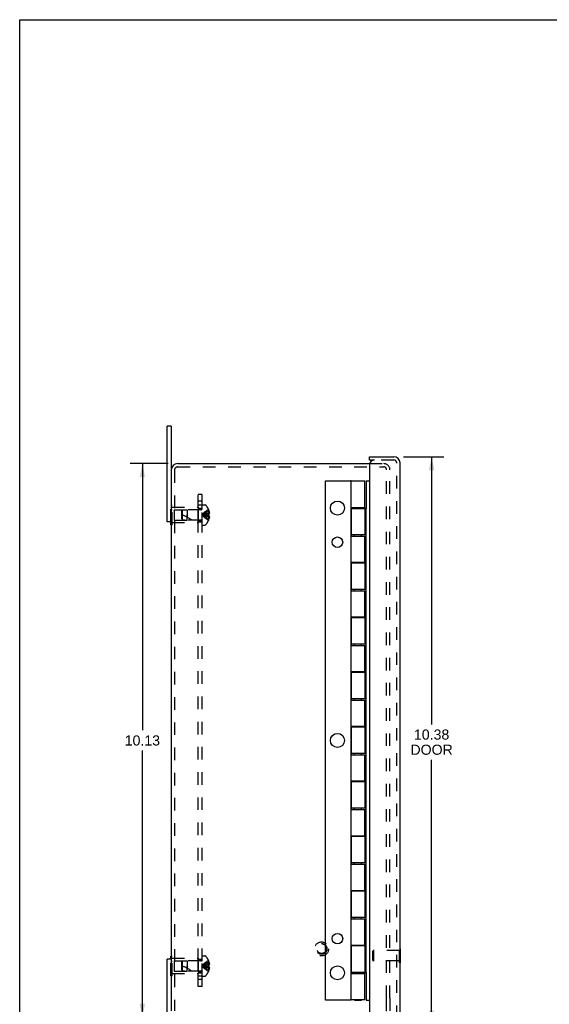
# Model space of a CAD drawing. Header units: inches. Extents: x 0 to 41.9, y 0 to 27.1.
# Tile 2 of 6: x 0 to 9.7, y 9.1 to 27.1. Entities that reach past the tile are written whole.
import ezdxf

# ---------------------------------------------------------------- set-up
doc = ezdxf.new("R2010")
doc.units = ezdxf.units.IN
doc.header["$LTSCALE"] = 2.305697
doc.header["$MEASUREMENT"] = 0
doc.linetypes.add('HIDDEN', pattern=[0.2, 0.1, -0.1])
doc.layers.get('0').update_dxf_attribs({"linetype": 'CONTINUOUS'})
for name, color, linetype in [('DEFAULT_2', 8, 'HIDDEN'), ('DIMENSIONS', 7, 'CONTINUOUS'), ('DOOR_ASSEMBLY', 7, 'CONTINUOUS'), ('SUBPANEL', 7, 'CONTINUOUS')]:
    doc.layers.add(name, color=color, linetype=linetype)
doc.styles.get("Standard").update_dxf_attribs({"font": 'arial.ttf'})
doc.dimstyles.new('DIMSTYLE_1', dxfattribs={"dimtxt": 0.184949, "dimasz": 0.246599, "dimexe": 0.09, "dimexo": 0.07, "dimgap": 0.0375, "dimtad": 0, "dimtih": 1, "dimtoh": 1, "dimzin": 4, "dimdsep": 46, "dimtxsty": 'Standard', "dimblk": '_FILLED', "dimblk1": '_FILLED', "dimblk2": '_FILLED', "dimcen": 0.09, "dimazin": 1, "dimtfac": 1, "dimtdec": 3, "dimtofl": 0, "dimtmove": 0, "dimatfit": 3, "dimldrblk": '_FILLED', "dimfxl": 0, "dimtolj": 1, "dimtzin": 4, "dimarcsym": 0})

# ---------------------------------------------------------------- blocks, each defined once
blk = doc.blocks.new('_FILLED')
at = {"color": 0, "linetype": 'ByBlock'}
blk.add_solid([(0, 0), (-1, 0.2), (-1, -0.2)], dxfattribs=at)
blk = doc.blocks.new('*D1')
at = {"layer": 'DIMENSIONS', "color": 2, "linetype": 'Continuous'}
for p, q in [((7.014, 19.131), (7.753, 19.131)), ((7.531, 19.131), (7.531, 14.236)), ((7.531, 8.756), (7.531, 13.589)), ((7.014, 8.756), (7.753, 8.756))]:
    blk.add_line(p, q, dxfattribs=at)
at = {"layer": 'DIMENSIONS', "color": 2, "linetype": 'Continuous', "xscale": 0.2465986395, "yscale": 0.2465986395, "zscale": 0.2465986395}
for p, rotation in [((7.531, 19.131), 90), ((7.531, 8.756), 270)]:
    blk.add_blockref('_FILLED', p, dxfattribs=dict(at, rotation=rotation))
at = {"layer": 'DIMENSIONS', "color": 2, "linetype": 'Continuous', "insert": (7.531, 14.144), "char_height": 0.1849, "width": 0.77417, "attachment_point": 2, "line_spacing_factor": 0.9}
blk.add_mtext('10.38\\PDOOR', dxfattribs=at)
blk = doc.blocks.new('*D9')
at = {"layer": 'DIMENSIONS', "color": 2, "linetype": 'Continuous'}
for p, q in [((2.716, 19.006), (2.021, 19.006)), ((2.243, 19.006), (2.243, 14.129)), ((2.243, 8.881), (2.243, 13.759)), ((2.716, 8.881), (2.021, 8.881))]:
    blk.add_line(p, q, dxfattribs=at)
at = {"layer": 'DIMENSIONS', "color": 2, "linetype": 'Continuous', "xscale": 0.2465986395, "yscale": 0.2465986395, "zscale": 0.2465986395}
for p, rotation in [((2.243, 19.006), 90), ((2.243, 8.881), 270)]:
    blk.add_blockref('_FILLED', p, dxfattribs=dict(at, rotation=rotation))
at = {"layer": 'DIMENSIONS', "color": 2, "linetype": 'Continuous', "insert": (2.243, 14.036), "char_height": 0.1849, "width": 0.64629, "attachment_point": 2, "line_spacing_factor": 0.9}
blk.add_mtext('10.13', dxfattribs=at)

msp = doc.modelspace()

# ---------------------------------------------------------------- linework, layer by layer
at = {"color": 7, "linetype": 'Continuous'}
for p, q in [((0, 0), (0, 27.126)), ((0, 27.126), (41.922, 27.126)), ((2.769, 19.694), (2.694, 19.694)), ((2.769, 19.694), (2.769, 18.886)), ((2.769, 17.944), (2.694, 17.944)), ((2.764, 17.889), (2.764, 17.944)), ((2.764, 17.889), (2.769, 17.889)), ((2.769, 9.944), (2.694, 9.944)), ((2.764, 9.999), (2.769, 9.999)), ((2.764, 9.944), (2.764, 9.999))]:
    msp.add_line(p, q, dxfattribs=at)
at = {"color": 3, "linetype": 'Continuous'}
for p, q in [((2.694, 17.944), (2.694, 19.694)), ((2.889, 19.006), (6.397, 19.006)), ((2.769, 18.886), (2.769, 9.001)), ((2.694, 8.194), (2.694, 9.944))]:
    msp.add_line(p, q, dxfattribs=at)
msp.add_arc((2.889, 18.886), 0.12, 90, 180, dxfattribs=at)
at = {"layer": 'DEFAULT_2', "color": 8, "linetype": 'HIDDEN'}
for p, q in [((2.889, 18.946), (6.657, 18.946)), ((6.397, 19.006), (6.657, 19.006)), ((2.829, 18.886), (2.829, 9.001)), ((6.709, 9.231), (6.709, 18.894)), ((6.769, 9.231), (6.769, 18.894)), ((2.764, 17.944), (2.764, 18.249)), ((2.764, 18.249), (2.785, 18.249)), ((2.785, 17.889), (2.785, 18.249)), ((2.785, 18.209), (3.264, 18.209)), ((3.264, 18.209), (3.264, 17.929)), ((3.339, 17.882), (3.339, 18.255)), ((3.339, 18.255), (3.385, 18.255)), ((2.764, 18.159), (2.785, 18.159)), ((2.826, 18.164), (2.826, 17.974)), ((2.826, 18.164), (3.254, 18.164)), ((2.964, 18.143), (2.974, 18.154)), ((2.964, 17.995), (2.964, 18.143)), ((2.974, 18.154), (3.064, 18.163)), ((2.974, 17.984), (2.974, 18.154)), ((3.064, 18.163), (3.064, 18.069)), ((3.31, 18.163), (3.064, 18.163)), ((3.064, 17.975), (3.064, 18.069)), ((3.064, 18.069), (3.064, 18.027)), ((3.254, 18.164), (3.264, 18.174)), ((3.254, 18.164), (3.254, 17.974)), ((3.387, 18.077), (3.367, 18.075)), ((3.408, 18.08), (3.387, 18.077)), ((3.43, 18.082), (3.408, 18.08)), ((3.452, 18.084), (3.43, 18.082)), ((3.452, 18.053), (3.43, 18.055)), ((3.452, 18.168), (3.452, 18.168)), ((3.452, 18.168), (3.452, 18.167)), ((3.452, 18.167), (3.452, 18.084)), ((3.452, 18.137), (3.462, 18.137)), ((3.452, 18.104), (3.467, 18.104)), ((3.452, 18.084), (3.452, 18.082)), ((3.452, 18.084), (3.462, 18.084)), ((3.452, 18.084), (3.452, 18.084)), ((3.452, 18.056), (3.452, 18.053)), ((3.452, 18.053), (3.452, 17.97)), ((3.462, 18.053), (3.452, 18.053)), ((3.452, 18.053), (3.452, 18.053)), ((3.452, 18.034), (3.467, 18.034)), ((2.764, 17.979), (2.785, 17.979)), ((2.769, 17.889), (2.785, 17.889)), ((2.785, 17.929), (3.264, 17.929)), ((2.826, 17.974), (3.254, 17.974)), ((2.964, 17.995), (2.974, 17.984)), ((2.974, 17.984), (3.064, 17.975)), ((3.31, 17.975), (3.064, 17.975)), ((3.254, 17.974), (3.264, 17.964)), ((3.339, 17.882), (3.385, 17.882)), ((3.452, 18), (3.462, 18)), ((3.452, 17.97), (3.452, 17.969)), ((3.452, 17.969), (3.452, 17.969)), ((2.764, 9.639), (2.764, 9.944)), ((2.764, 9.909), (2.785, 9.909)), ((2.769, 9.999), (2.785, 9.999)), ((2.785, 9.639), (2.785, 9.999)), ((2.785, 9.959), (3.264, 9.959)), ((2.826, 9.914), (3.254, 9.914)), ((2.826, 9.914), (2.826, 9.724)), ((2.974, 9.904), (3.064, 9.913)), ((3.31, 9.913), (3.064, 9.913)), ((3.064, 9.913), (3.064, 9.819)), ((3.254, 9.914), (3.264, 9.924)), ((3.254, 9.914), (3.254, 9.724)), ((3.264, 9.959), (3.264, 9.679)), ((3.339, 10.005), (3.385, 10.005)), ((3.339, 9.632), (3.339, 10.005)), ((3.452, 9.918), (3.452, 9.917)), ((3.452, 9.918), (3.452, 9.918)), ((3.452, 9.917), (3.452, 9.834)), ((2.764, 9.729), (2.785, 9.729)), ((2.964, 9.893), (2.974, 9.904)), ((2.964, 9.745), (2.964, 9.893)), ((2.964, 9.745), (2.974, 9.734)), ((2.974, 9.734), (2.974, 9.904)), ((2.974, 9.734), (3.064, 9.725)), ((3.064, 9.819), (3.064, 9.777)), ((3.064, 9.725), (3.064, 9.819)), ((3.31, 9.725), (3.064, 9.725)), ((3.387, 9.827), (3.367, 9.825)), ((3.408, 9.83), (3.387, 9.827)), ((3.43, 9.832), (3.408, 9.83)), ((3.452, 9.834), (3.43, 9.832)), ((3.452, 9.803), (3.43, 9.805)), ((3.452, 9.887), (3.462, 9.887)), ((3.452, 9.854), (3.467, 9.854)), ((3.452, 9.834), (3.462, 9.834)), ((3.452, 9.834), (3.452, 9.834)), ((3.452, 9.832), (3.452, 9.834)), ((3.452, 9.803), (3.452, 9.806)), ((3.462, 9.803), (3.452, 9.803)), ((3.452, 9.803), (3.452, 9.803)), ((3.452, 9.803), (3.452, 9.72)), ((3.452, 9.784), (3.467, 9.784)), ((3.452, 9.75), (3.462, 9.75)), ((2.764, 9.639), (2.785, 9.639)), ((2.785, 9.679), (3.264, 9.679)), ((2.826, 9.724), (3.254, 9.724)), ((3.254, 9.724), (3.264, 9.714)), ((3.339, 9.632), (3.385, 9.632)), ((3.452, 9.72), (3.452, 9.719)), ((3.452, 9.719), (3.452, 9.719)), ((6.709, 8.993), (6.709, 9.231)), ((6.769, 9.231), (6.769, 8.993))]:
    msp.add_line(p, q, dxfattribs=at)
for points in [[(3.452, 18.168), (3.43, 18.154), (3.408, 18.139), (3.387, 18.123), (3.367, 18.106), (3.347, 18.088), (3.328, 18.069)], [(3.452, 18.137), (3.43, 18.128), (3.408, 18.118), (3.387, 18.106), (3.367, 18.095), (3.347, 18.082), (3.328, 18.069)], [(3.452, 18.104), (3.43, 18.099), (3.408, 18.094), (3.387, 18.088), (3.367, 18.082), (3.347, 18.076), (3.328, 18.069)], [(3.367, 18.075), (3.347, 18.072), (3.328, 18.069)], [(3.367, 18.075), (3.347, 18.072), (3.328, 18.069)], [(3.452, 17.969), (3.43, 17.983), (3.408, 17.998), (3.387, 18.014), (3.367, 18.031), (3.347, 18.049), (3.328, 18.069)], [(3.452, 18), (3.43, 18.01), (3.408, 18.02), (3.387, 18.031), (3.367, 18.043), (3.347, 18.055), (3.328, 18.069)], [(3.452, 18.034), (3.43, 18.039), (3.408, 18.044), (3.387, 18.049), (3.367, 18.055), (3.347, 18.062), (3.328, 18.069)], [(3.43, 18.055), (3.408, 18.058), (3.387, 18.06), (3.367, 18.063), (3.347, 18.066), (3.328, 18.069)], [(3.408, 18.058), (3.387, 18.06), (3.367, 18.063), (3.347, 18.066), (3.328, 18.069)], [(3.452, 18.069), (3.452, 18.071), (3.452, 18.074), (3.452, 18.076), (3.452, 18.079), (3.452, 18.082), (3.452, 18.084)], [(3.452, 18.079), (3.452, 18.076), (3.452, 18.074)], [(3.452, 18.053), (3.452, 18.056), (3.452, 18.058), (3.452, 18.061), (3.452, 18.064), (3.452, 18.066), (3.452, 18.069)], [(3.452, 18.064), (3.452, 18.061), (3.452, 18.058)], [(3.462, 18.137), (3.463, 18.133), (3.464, 18.129), (3.465, 18.125), (3.465, 18.12), (3.466, 18.116), (3.466, 18.112), (3.467, 18.108), (3.467, 18.104)], [(3.467, 18.104), (3.467, 18.101), (3.466, 18.099), (3.466, 18.097), (3.465, 18.094), (3.465, 18.092), (3.464, 18.089), (3.463, 18.087), (3.462, 18.084)], [(3.462, 18.053), (3.463, 18.051), (3.464, 18.048), (3.465, 18.046), (3.465, 18.043), (3.466, 18.041), (3.466, 18.038), (3.467, 18.036), (3.467, 18.034)], [(3.467, 18.034), (3.467, 18.03), (3.466, 18.025), (3.466, 18.021), (3.465, 18.017), (3.465, 18.013), (3.464, 18.009), (3.463, 18.004), (3.462, 18)], [(3.452, 9.918), (3.43, 9.904), (3.408, 9.889), (3.387, 9.873), (3.367, 9.856), (3.347, 9.838), (3.328, 9.819)], [(3.452, 9.887), (3.43, 9.878), (3.408, 9.868), (3.387, 9.856), (3.367, 9.845), (3.347, 9.832), (3.328, 9.819)], [(3.452, 9.854), (3.43, 9.849), (3.408, 9.844), (3.387, 9.838), (3.367, 9.832), (3.347, 9.826), (3.328, 9.819)], [(3.367, 9.825), (3.347, 9.822), (3.328, 9.819)], [(3.367, 9.825), (3.347, 9.822), (3.328, 9.819)], [(3.43, 9.805), (3.408, 9.808), (3.387, 9.81), (3.367, 9.813), (3.347, 9.816), (3.328, 9.819)], [(3.408, 9.808), (3.387, 9.81), (3.367, 9.813), (3.347, 9.816), (3.328, 9.819)], [(3.452, 9.784), (3.43, 9.789), (3.408, 9.794), (3.387, 9.799), (3.367, 9.805), (3.347, 9.812), (3.328, 9.819)], [(3.452, 9.75), (3.43, 9.76), (3.408, 9.77), (3.387, 9.781), (3.367, 9.793), (3.347, 9.805), (3.328, 9.819)], [(3.452, 9.719), (3.43, 9.733), (3.408, 9.748), (3.387, 9.764), (3.367, 9.781), (3.347, 9.799), (3.328, 9.819)], [(3.452, 9.834), (3.452, 9.832), (3.452, 9.829), (3.452, 9.826), (3.452, 9.824), (3.452, 9.821), (3.452, 9.819)], [(3.452, 9.824), (3.452, 9.826), (3.452, 9.829)], [(3.452, 9.819), (3.452, 9.816), (3.452, 9.814), (3.452, 9.811), (3.452, 9.808), (3.452, 9.806), (3.452, 9.803)], [(3.452, 9.808), (3.452, 9.811), (3.452, 9.814)], [(3.462, 9.887), (3.463, 9.883), (3.464, 9.879), (3.465, 9.875), (3.465, 9.87), (3.466, 9.866), (3.466, 9.862), (3.467, 9.858), (3.467, 9.854)], [(3.467, 9.854), (3.467, 9.851), (3.466, 9.849), (3.466, 9.847), (3.465, 9.844), (3.465, 9.842), (3.464, 9.839), (3.463, 9.837), (3.462, 9.834)], [(3.462, 9.803), (3.463, 9.801), (3.464, 9.798), (3.465, 9.796), (3.465, 9.793), (3.466, 9.791), (3.466, 9.788), (3.467, 9.786), (3.467, 9.784)], [(3.467, 9.784), (3.467, 9.78), (3.466, 9.775), (3.466, 9.771), (3.465, 9.767), (3.465, 9.763), (3.464, 9.759), (3.463, 9.754), (3.462, 9.75)]]:
    msp.add_lwpolyline(points, dxfattribs=at)
for radius in [0.128, 0.0981, 0.094, 0.084]:
    msp.add_circle((5.519, 10.131), radius, dxfattribs=at)
for centre, radius, start, end in [((2.889, 18.886), 0.06, 90, 180), ((6.657, 18.894), 0.112, 0, 90), ((6.657, 18.894), 0.052, 0, 90), ((3.31, 18.191), 0.0282, 270, 360), ((3.385, 18.235), 0.02, 43.5138, 90), ((3.21, 18.069), 0.262, 22.3613, 43.5138), ((2.793, 17.523), 0.571, 52.1862, 72.6646), ((3.21, 18.069), 0.261, 15.1941, 22.0894), ((3.31, 17.946), 0.0282, 0, 90), ((3.385, 17.902), 0.02, 270, 316.4862), ((3.21, 18.069), 0.262, 316.4862, 337.6387), ((3.21, 18.069), 0.261, 337.9106, 344.8059), ((3.31, 9.941), 0.0282, 270, 360), ((3.385, 9.985), 0.02, 43.5138, 90), ((3.21, 9.819), 0.262, 22.3613, 43.5138), ((3.21, 9.819), 0.261, 15.1941, 22.0894), ((2.793, 9.273), 0.571, 52.1862, 72.6646), ((3.31, 9.696), 0.0282, 0, 90), ((3.21, 9.819), 0.261, 337.9106, 344.8059), ((3.385, 9.652), 0.02, 270, 316.4862), ((3.21, 9.819), 0.262, 316.4862, 337.6387)]:
    msp.add_arc(centre, radius, start, end, dxfattribs=at)
at = {"layer": 'DOOR_ASSEMBLY', "color": 7, "linetype": 'Continuous'}
for p, q in [((6.394, 19.071), (6.394, 19.131)), ((6.484, 19.071), (6.394, 19.071)), ((5.591, 9.194), (5.591, 18.694)), ((5.591, 18.694), (6.054, 18.694)), ((6.062, 18.689), (6.049, 18.689)), ((6.054, 18.694), (6.054, 18.689)), ((6.123, 18.689), (6.123, 18.694)), ((6.123, 18.694), (6.246, 18.694)), ((6.246, 18.689), (6.246, 18.694)), ((6.336, 18.694), (6.336, 18.186)), ((6.336, 18.694), (6.394, 18.694)), ((6.052, 18.202), (6.052, 17.682)), ((6.052, 18.202), (6.062, 18.202)), ((6.123, 18.186), (6.123, 18.202)), ((6.246, 18.186), (6.246, 18.202)), ((6.336, 18.186), (6.308, 18.186)), ((6.336, 17.706), (6.336, 18.186)), ((6.052, 17.682), (6.062, 17.682)), ((6.123, 17.682), (6.123, 17.706)), ((6.246, 17.682), (6.246, 17.706)), ((6.336, 17.706), (6.308, 17.706)), ((6.336, 10.186), (6.336, 17.706)), ((6.052, 17.202), (6.052, 16.682)), ((6.052, 17.202), (6.062, 17.202)), ((6.123, 17.186), (6.123, 17.202)), ((6.246, 17.186), (6.246, 17.202)), ((6.336, 17.186), (6.308, 17.186)), ((6.052, 16.682), (6.062, 16.682)), ((6.123, 16.682), (6.123, 16.706)), ((6.246, 16.682), (6.246, 16.706)), ((6.336, 16.706), (6.308, 16.706)), ((6.052, 16.202), (6.052, 15.682)), ((6.052, 16.202), (6.062, 16.202)), ((6.123, 16.186), (6.123, 16.202)), ((6.246, 16.186), (6.246, 16.202)), ((6.336, 16.186), (6.308, 16.186)), ((6.052, 15.682), (6.062, 15.682)), ((6.123, 15.682), (6.123, 15.706)), ((6.246, 15.682), (6.246, 15.706)), ((6.336, 15.706), (6.308, 15.706)), ((6.052, 15.202), (6.052, 14.682)), ((6.052, 15.202), (6.062, 15.202)), ((6.123, 15.186), (6.123, 15.202)), ((6.246, 15.186), (6.246, 15.202)), ((6.336, 15.186), (6.308, 15.186)), ((6.052, 14.682), (6.062, 14.682)), ((6.123, 14.682), (6.123, 14.706)), ((6.246, 14.682), (6.246, 14.706)), ((6.336, 14.706), (6.308, 14.706)), ((6.052, 14.202), (6.062, 14.202)), ((6.052, 14.202), (6.052, 13.682)), ((6.123, 14.186), (6.123, 14.202)), ((6.246, 14.186), (6.246, 14.202)), ((6.336, 14.186), (6.308, 14.186)), ((6.123, 13.682), (6.123, 13.706)), ((6.246, 13.682), (6.246, 13.706)), ((6.336, 13.706), (6.308, 13.706)), ((6.052, 13.682), (6.062, 13.682)), ((6.052, 13.202), (6.062, 13.202)), ((6.052, 13.202), (6.052, 12.682)), ((6.123, 13.186), (6.123, 13.202)), ((6.246, 13.186), (6.246, 13.202)), ((6.336, 13.186), (6.308, 13.186)), ((6.052, 12.682), (6.062, 12.682)), ((6.123, 12.682), (6.123, 12.706)), ((6.246, 12.682), (6.246, 12.706)), ((6.336, 12.706), (6.308, 12.706)), ((6.052, 12.202), (6.062, 12.202)), ((6.052, 12.202), (6.052, 11.682)), ((6.123, 12.186), (6.123, 12.202)), ((6.246, 12.186), (6.246, 12.202)), ((6.336, 12.186), (6.308, 12.186)), ((6.123, 11.682), (6.123, 11.706)), ((6.246, 11.682), (6.246, 11.706)), ((6.336, 11.706), (6.308, 11.706)), ((6.052, 11.682), (6.062, 11.682)), ((6.052, 11.202), (6.062, 11.202)), ((6.052, 11.202), (6.052, 10.682)), ((6.123, 11.186), (6.123, 11.202)), ((6.246, 11.186), (6.246, 11.202)), ((6.336, 11.186), (6.308, 11.186)), ((6.052, 10.682), (6.062, 10.682)), ((6.123, 10.682), (6.123, 10.706)), ((6.246, 10.682), (6.246, 10.706)), ((6.336, 10.706), (6.308, 10.706)), ((6.052, 10.202), (6.062, 10.202)), ((6.052, 10.202), (6.052, 9.682)), ((6.123, 10.186), (6.123, 10.202)), ((6.246, 10.186), (6.246, 10.202)), ((6.336, 10.186), (6.308, 10.186)), ((6.336, 9.702), (6.336, 10.186)), ((6.959, 10.134), (6.954, 10.134)), ((6.959, 9.878), (6.959, 10.134)), ((6.959, 9.878), (6.954, 9.878)), ((6.052, 9.682), (6.062, 9.682)), ((6.123, 9.682), (6.123, 9.702)), ((6.246, 9.682), (6.246, 9.702)), ((6.308, 9.702), (6.336, 9.702)), ((6.336, 9.702), (6.336, 9.194)), ((6.054, 9.194), (5.591, 9.194)), ((6.049, 9.199), (6.062, 9.199)), ((6.054, 9.199), (6.054, 9.194)), ((6.123, 9.194), (6.123, 9.199)), ((6.123, 9.194), (6.246, 9.194)), ((6.246, 9.194), (6.246, 9.199)), ((6.336, 9.194), (6.394, 9.194))]:
    msp.add_line(p, q, dxfattribs=at)
at = {"layer": 'DOOR_ASSEMBLY', "color": 3, "linetype": 'Continuous'}
for p, q in [((6.394, 19.131), (6.842, 19.131)), ((6.394, 18.981), (6.394, 8.906)), ((6.954, 8.868), (6.954, 19.019)), ((6.062, 18.202), (6.062, 18.689)), ((6.062, 18.689), (6.308, 18.689)), ((6.308, 18.202), (6.308, 18.689)), ((6.058, 18.202), (6.058, 17.682)), ((6.062, 18.202), (6.308, 18.202)), ((6.062, 18.186), (6.062, 17.706)), ((6.062, 18.186), (6.308, 18.186)), ((6.308, 18.186), (6.308, 17.706)), ((6.308, 17.706), (6.062, 17.706)), ((6.062, 17.202), (6.062, 17.682)), ((6.062, 17.682), (6.308, 17.682)), ((6.308, 17.202), (6.308, 17.682)), ((6.058, 17.202), (6.058, 16.682)), ((6.062, 17.202), (6.308, 17.202)), ((6.062, 17.186), (6.062, 16.706)), ((6.308, 17.186), (6.062, 17.186)), ((6.308, 17.186), (6.308, 16.706)), ((6.308, 16.706), (6.062, 16.706)), ((6.062, 16.202), (6.062, 16.682)), ((6.062, 16.682), (6.308, 16.682)), ((6.308, 16.202), (6.308, 16.682)), ((6.058, 16.202), (6.058, 15.682)), ((6.062, 16.202), (6.308, 16.202)), ((6.062, 16.186), (6.062, 15.706)), ((6.308, 16.186), (6.062, 16.186)), ((6.308, 16.186), (6.308, 15.706)), ((6.308, 15.706), (6.062, 15.706)), ((6.062, 15.202), (6.062, 15.682)), ((6.062, 15.682), (6.308, 15.682)), ((6.308, 15.202), (6.308, 15.682)), ((6.058, 15.202), (6.058, 14.682)), ((6.062, 15.202), (6.308, 15.202)), ((6.062, 15.186), (6.062, 14.706)), ((6.308, 15.186), (6.062, 15.186)), ((6.308, 15.186), (6.308, 14.706)), ((6.308, 14.706), (6.062, 14.706)), ((6.062, 14.682), (6.308, 14.682)), ((6.062, 14.202), (6.062, 14.682)), ((6.308, 14.202), (6.308, 14.682)), ((6.058, 14.202), (6.058, 13.682)), ((6.062, 14.202), (6.308, 14.202)), ((6.308, 14.186), (6.062, 14.186)), ((6.062, 14.186), (6.062, 13.706)), ((6.308, 14.186), (6.308, 13.706)), ((6.308, 13.706), (6.062, 13.706)), ((6.062, 13.682), (6.308, 13.682)), ((6.062, 13.202), (6.062, 13.682)), ((6.308, 13.202), (6.308, 13.682)), ((6.058, 13.202), (6.058, 12.682)), ((6.062, 13.202), (6.308, 13.202)), ((6.308, 13.186), (6.062, 13.186)), ((6.062, 13.186), (6.062, 12.706)), ((6.308, 13.186), (6.308, 12.706)), ((6.308, 12.706), (6.062, 12.706)), ((6.062, 12.682), (6.308, 12.682)), ((6.062, 12.202), (6.062, 12.682)), ((6.308, 12.202), (6.308, 12.682)), ((6.058, 12.202), (6.058, 11.682)), ((6.062, 12.202), (6.308, 12.202)), ((6.308, 12.186), (6.062, 12.186)), ((6.062, 12.186), (6.062, 11.706)), ((6.308, 12.186), (6.308, 11.706)), ((6.308, 11.706), (6.062, 11.706)), ((6.062, 11.682), (6.308, 11.682)), ((6.062, 11.202), (6.062, 11.682)), ((6.308, 11.202), (6.308, 11.682)), ((6.058, 11.202), (6.058, 10.682)), ((6.062, 11.202), (6.308, 11.202)), ((6.308, 11.186), (6.062, 11.186)), ((6.062, 11.186), (6.062, 10.706)), ((6.308, 11.186), (6.308, 10.706)), ((6.308, 10.706), (6.062, 10.706)), ((6.062, 10.682), (6.308, 10.682)), ((6.062, 10.202), (6.062, 10.682)), ((6.308, 10.202), (6.308, 10.682)), ((6.058, 10.202), (6.058, 9.682)), ((6.062, 10.202), (6.308, 10.202)), ((6.308, 10.186), (6.062, 10.186)), ((6.062, 10.186), (6.062, 9.702)), ((6.308, 10.186), (6.308, 9.702)), ((6.308, 9.702), (6.062, 9.702)), ((6.062, 9.682), (6.308, 9.682)), ((6.062, 9.199), (6.062, 9.682)), ((6.308, 9.199), (6.308, 9.682)), ((6.308, 9.199), (6.062, 9.199))]:
    msp.add_line(p, q, dxfattribs=at)
at = {"layer": 'DOOR_ASSEMBLY', "color": 8, "linetype": 'HIDDEN'}
for p, q in [((6.842, 19.071), (6.484, 19.071)), ((6.894, 8.868), (6.894, 19.019)), ((6.459, 10.09), (6.469, 10.1)), ((6.459, 9.922), (6.459, 10.09)), ((6.941, 10.1), (6.469, 10.1)), ((6.469, 10.1), (6.469, 9.912)), ((6.954, 10.134), (6.941, 10.134)), ((6.941, 9.878), (6.941, 10.134)), ((6.459, 9.922), (6.469, 9.912)), ((6.941, 9.912), (6.469, 9.912)), ((6.954, 9.878), (6.941, 9.878))]:
    msp.add_line(p, q, dxfattribs=at)
at = {"layer": 'DOOR_ASSEMBLY', "color": 7, "linetype": 'Continuous'}
for centre, radius in [((5.809, 18.194), 0.128), ((5.809, 17.569), 0.0965), ((5.809, 13.944), 0.128), ((5.809, 10.319), 0.0965), ((5.809, 9.694), 0.128)]:
    msp.add_circle(centre, radius, dxfattribs=at)
at = {"layer": 'DOOR_ASSEMBLY', "color": 3, "linetype": 'Continuous'}
for centre, radius, start, end in [((6.842, 19.019), 0.112, 0, 90), ((6.484, 18.981), 0.09, 90, 180)]:
    msp.add_arc(centre, radius, start, end, dxfattribs=at)
at = {"layer": 'DOOR_ASSEMBLY', "color": 8, "linetype": 'HIDDEN'}
msp.add_arc((6.842, 19.019), 0.052, 0, 90, dxfattribs=at)
at = {"layer": 'SUBPANEL', "color": 8, "linetype": 'HIDDEN'}
for p, q in [((3.264, 9.444), (3.264, 18.444)), ((3.339, 18.444), (3.264, 18.444)), ((3.339, 9.444), (3.339, 18.444)), ((3.339, 18.319), (3.264, 18.319)), ((3.264, 18.25), (3.339, 18.25)), ((3.264, 18.194), (3.339, 18.194)), ((3.264, 18.178), (3.339, 18.178)), ((3.264, 17.96), (3.339, 17.96)), ((3.264, 17.944), (3.339, 17.944)), ((3.264, 9.944), (3.339, 9.944)), ((3.264, 9.928), (3.339, 9.928)), ((3.264, 9.71), (3.339, 9.71)), ((3.264, 9.694), (3.339, 9.694)), ((3.264, 9.638), (3.339, 9.638)), ((3.339, 9.569), (3.264, 9.569)), ((3.339, 9.444), (3.264, 9.444))]:
    msp.add_line(p, q, dxfattribs=at)

# ---------------------------------------------------------------- dimensions: what is measured, and where the dimension line sits
at = {"layer": 'DIMENSIONS', "color": 2, "linetype": 'Continuous'}
dim = msp.add_linear_dim(base=(7.530713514, 8.756186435), p1=(6.944277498, 19.131186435), p2=(6.944277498, 8.756186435), angle=270, text='<>\\PDOOR', dimstyle='DIMSTYLE_1', dxfattribs=at)
dim.commit()
dim.dimension.update_dxf_attribs({"geometry": '*D1', "text_midpoint": (7.530713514, 13.912727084), "dimtype": 160})
dim = msp.add_linear_dim(base=(2.242711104, 8.881186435), p1=(2.786039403, 19.006186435), p2=(2.786039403, 8.881186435), angle=270, dimstyle='DIMSTYLE_1', dxfattribs=at)
dim.commit()
dim.dimension.update_dxf_attribs({"geometry": '*D9', "text_midpoint": (2.250569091, 13.942655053), "dimtype": 160})

doc.saveas('drawing.dxf')
